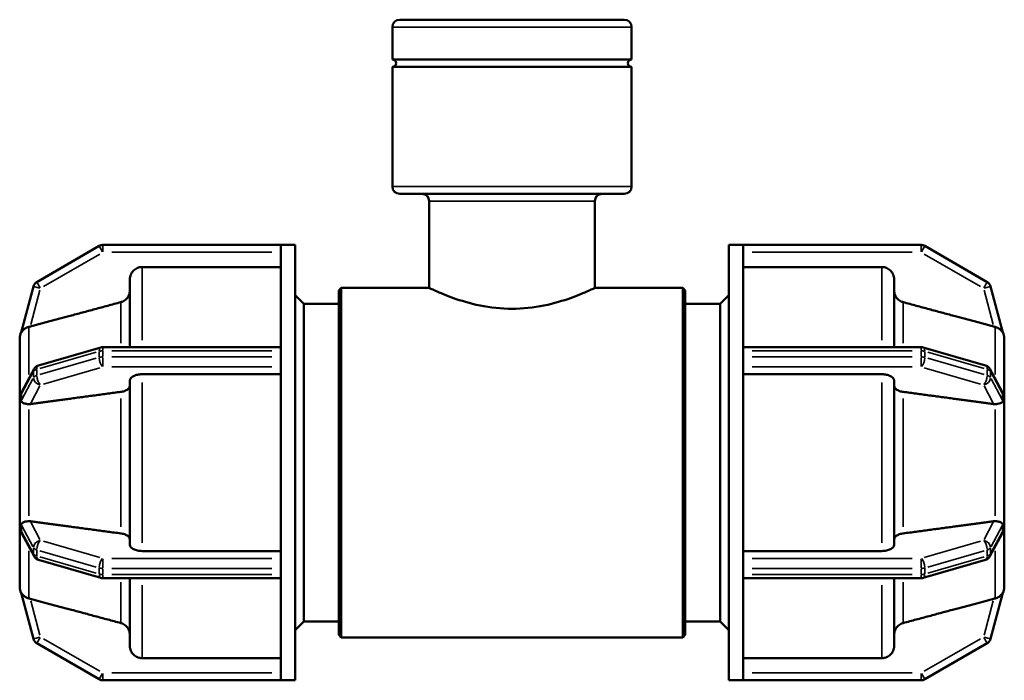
# Model space of a CAD drawing. Header units: millimetres. Extents: x 0 to 902, y -118 to 594.
# Tile 5 of 8: x 304 to 433, y 212 to 298. Entities that reach past the tile are written whole.
import ezdxf

# ---------------------------------------------------------------- set-up
doc = ezdxf.new("R2010")
doc.units = ezdxf.units.MM
doc.layers.add('Visible (ANSI)', color=7, linetype='Continuous', lineweight=50)
doc.layers.add('Visible Narrow (ANSI)', color=7, linetype='Continuous', lineweight=35)

msp = doc.modelspace()

# ---------------------------------------------------------------- linework, layer by layer
at = {"layer": 'Visible (ANSI)'}
for p, q in [((353.816, 298.427), (383.248, 298.427)), ((352.856, 293.21), (352.856, 297.467)), ((384.208, 293.21), (384.208, 297.467)), ((384.208, 293.21), (352.856, 293.21)), ((384.208, 292.245), (352.856, 292.245)), ((352.856, 276.587), (352.856, 292.245)), ((384.208, 276.587), (384.208, 292.245)), ((383.248, 275.627), (353.816, 275.627)), ((357.679, 263.307), (357.679, 274.667)), ((379.385, 263.307), (379.385, 274.667)), ((314.449, 268.799), (306.278, 264.081)), ((338.232, 268.927), (314.929, 268.927)), ((338.232, 268.927), (338.232, 268.922)), ((338.232, 268.927), (340.132, 268.927)), ((338.232, 255.168), (338.232, 268.922)), ((340.132, 211.927), (340.132, 268.927)), ((396.932, 211.927), (396.932, 268.927)), ((396.932, 268.927), (398.832, 268.927)), ((398.832, 268.922), (398.832, 268.927)), ((422.135, 268.927), (398.832, 268.927)), ((398.832, 255.168), (398.832, 268.922)), ((430.786, 264.081), (422.615, 268.799)), ((338.232, 266.038), (320.072, 266.038)), ((416.992, 266.038), (398.832, 266.038)), ((305.83, 263.495), (304.238, 257.485)), ((318.472, 255.56), (318.472, 264.435)), ((345.832, 262.987), (346.152, 263.307)), ((346.152, 263.307), (346.152, 217.547)), ((346.152, 263.307), (357.679, 263.307)), ((379.385, 263.307), (390.912, 263.307)), ((390.912, 217.547), (390.912, 263.307)), ((391.232, 262.987), (390.912, 263.307)), ((418.592, 264.435), (418.592, 255.56)), ((432.825, 257.485), (431.234, 263.495)), ((341.272, 261.227), (340.132, 262.367)), ((345.832, 217.867), (345.832, 262.987)), ((391.232, 262.987), (391.232, 217.867)), ((395.792, 261.227), (396.932, 262.367)), ((341.272, 219.627), (341.272, 261.227)), ((341.272, 261.227), (345.832, 261.227)), ((391.232, 261.227), (395.792, 261.227)), ((395.792, 219.627), (395.792, 261.227)), ((304.032, 256.705), (304.033, 256.711)), ((304.032, 249.801), (304.032, 256.705)), ((304.033, 256.705), (304.032, 256.705)), ((314.663, 255.522), (306.492, 253.164)), ((338.232, 255.56), (314.929, 255.56)), ((398.832, 255.56), (422.135, 255.56)), ((422.401, 255.522), (430.572, 253.164)), ((433.032, 256.705), (433.031, 256.711)), ((433.031, 256.705), (433.032, 256.705)), ((433.032, 256.705), (433.032, 249.801)), ((338.232, 255.168), (338.232, 255.08)), ((338.232, 254.677), (338.232, 255.08)), ((338.232, 254.275), (338.232, 254.677)), ((338.232, 254.275), (338.232, 254.181)), ((338.232, 226.673), (338.232, 254.181)), ((398.832, 255.08), (398.832, 255.168)), ((398.832, 254.677), (398.832, 255.08)), ((398.832, 254.275), (398.832, 254.677)), ((398.832, 254.181), (398.832, 254.275)), ((398.832, 226.673), (398.832, 254.181)), ((305.909, 252.69), (304.373, 249.789)), ((338.232, 251.998), (320.072, 251.998)), ((416.992, 251.998), (398.832, 251.998)), ((431.155, 252.69), (432.691, 249.789)), ((318.472, 229.658), (318.472, 251.197)), ((418.592, 251.197), (418.592, 229.658)), ((304.033, 249.803), (304.032, 249.801)), ((304.032, 249.801), (304.032, 248.566)), ((433.031, 249.803), (433.032, 249.801)), ((433.032, 249.801), (433.032, 248.566)), ((304.032, 248.566), (304.032, 247.332)), ((433.032, 248.566), (433.032, 247.332)), ((304.032, 247.332), (304.033, 247.335)), ((304.033, 247.332), (304.032, 247.332)), ((304.032, 233.522), (304.032, 247.332)), ((433.032, 247.332), (433.031, 247.335)), ((433.031, 247.332), (433.032, 247.332)), ((433.032, 247.332), (433.032, 233.522)), ((304.032, 233.522), (304.033, 233.522)), ((304.033, 233.52), (304.032, 233.522)), ((304.032, 233.522), (304.032, 232.288)), ((433.031, 233.52), (433.032, 233.522)), ((433.032, 233.522), (433.031, 233.522)), ((433.032, 233.522), (433.032, 232.288)), ((304.032, 232.288), (304.032, 231.054)), ((433.032, 232.288), (433.032, 231.054)), ((304.032, 231.054), (304.033, 231.052)), ((304.032, 224.149), (304.032, 231.054)), ((304.373, 231.065), (305.909, 228.164)), ((432.691, 231.065), (431.155, 228.164)), ((433.032, 231.054), (433.031, 231.052)), ((433.032, 231.054), (433.032, 224.149)), ((320.072, 228.856), (338.232, 228.856)), ((398.832, 228.856), (416.992, 228.856)), ((306.492, 227.691), (314.663, 225.332)), ((430.572, 227.691), (422.401, 225.332)), ((338.232, 226.673), (338.232, 226.58)), ((338.232, 226.177), (338.232, 226.58)), ((338.232, 225.775), (338.232, 226.177)), ((338.232, 225.775), (338.232, 225.687)), ((398.832, 226.58), (398.832, 226.673)), ((398.832, 226.177), (398.832, 226.58)), ((398.832, 225.775), (398.832, 226.177)), ((398.832, 225.687), (398.832, 225.775)), ((314.929, 225.295), (338.232, 225.295)), ((318.472, 216.42), (318.472, 225.295)), ((338.232, 211.933), (338.232, 225.687)), ((398.832, 211.933), (398.832, 225.687)), ((422.135, 225.295), (398.832, 225.295)), ((418.592, 225.295), (418.592, 216.42)), ((304.032, 224.149), (304.033, 224.149)), ((304.033, 224.144), (304.032, 224.149)), ((304.238, 223.369), (305.83, 217.359)), ((431.234, 217.359), (432.825, 223.369)), ((433.031, 224.144), (433.032, 224.149)), ((433.032, 224.149), (433.031, 224.149)), ((341.272, 219.627), (340.132, 218.487)), ((341.272, 219.627), (345.832, 219.627)), ((391.232, 219.627), (395.792, 219.627)), ((395.792, 219.627), (396.932, 218.487)), ((306.278, 216.774), (314.449, 212.056)), ((345.832, 217.867), (346.152, 217.547)), ((346.152, 217.547), (390.912, 217.547)), ((391.232, 217.867), (390.912, 217.547)), ((422.615, 212.056), (430.786, 216.774)), ((320.072, 214.817), (338.232, 214.817)), ((398.832, 214.817), (416.992, 214.817)), ((314.929, 211.927), (338.232, 211.927)), ((338.232, 211.933), (338.232, 211.927)), ((338.232, 211.927), (340.132, 211.927)), ((396.932, 211.927), (398.832, 211.927)), ((398.832, 211.927), (398.832, 211.933)), ((398.832, 211.927), (422.135, 211.927))]:
    msp.add_line(p, q, dxfattribs=at)
for centre, radius, start, end in [((353.816, 297.467), 0.96, 90, 180), ((383.248, 297.467), 0.96, 0, 90), ((352.856, 292.727), 0.482, 270, 90), ((384.208, 292.727), 0.482, 90, 270), ((353.816, 276.587), 0.96, 180, 270), ((383.248, 276.587), 0.96, 270, 0), ((356.719, 274.667), 0.96, 0, 90), ((380.345, 274.667), 0.96, 90, 180), ((314.929, 267.967), 0.96, 90, 120), ((422.135, 267.967), 0.96, 60, 90), ((306.758, 263.25), 0.96, 120, 165.16975), ((430.306, 263.25), 0.96, 14.83025, 60), ((305.632, 256.705), 1.6, 150.3395, 180), ((431.432, 256.705), 1.6, 0, 29.6605), ((314.929, 254.6), 0.96, 90, 106.10211), ((422.135, 254.6), 0.96, 73.89789, 90), ((306.758, 252.241), 0.96, 106.10211, 152.09642), ((430.306, 252.241), 0.96, 27.90358, 73.89789), ((306.758, 228.614), 0.96, 207.90358, 253.89789), ((430.306, 228.614), 0.96, 286.10211, 332.09642), ((314.929, 226.255), 0.96, 253.89789, 270), ((422.135, 226.255), 0.96, 270, 286.10211), ((305.632, 224.149), 1.6, 180, 209.6605), ((431.432, 224.149), 1.6, 330.3395, 0), ((306.758, 217.605), 0.96, 194.83025, 240), ((430.306, 217.605), 0.96, 300, 345.16975), ((314.929, 212.887), 0.96, 240, 270), ((422.135, 212.887), 0.96, 270, 300)]:
    msp.add_arc(centre, radius, start, end, dxfattribs=at)
for points, knots in [([(320.072, 266.038), (319.875, 266.038), (319.642, 265.992), (319.278, 265.84), (319.081, 265.708), (318.801, 265.429), (318.669, 265.232), (318.518, 264.866), (318.472, 264.633), (318.472, 264.435)], [0, 0, 0, 0, 0.05920807, 0.05920807, 0.11846299, 0.11846299, 0.17777859, 0.17777859, 0.23715142, 0.23715142, 0.23715142, 0.23715142]), ([(418.592, 264.435), (418.592, 264.633), (418.546, 264.866), (418.394, 265.232), (418.263, 265.429), (417.983, 265.708), (417.786, 265.84), (417.422, 265.992), (417.189, 266.038), (416.992, 266.038)], [-0.23715142, -0.23715142, -0.23715142, -0.23715142, -0.17777859, -0.17777859, -0.11846299, -0.11846299, -0.05920807, -0.05920807, 0, 0, 0, 0]), ([(357.679, 263.307), (357.679, 263.307), (357.961, 263.17), (359.075, 262.673), (359.908, 262.32), (361.81, 261.643), (363.015, 261.271), (365.681, 260.729), (367.143, 260.57), (368.532, 260.57), (369.921, 260.57), (371.383, 260.729), (374.048, 261.271), (375.254, 261.643), (377.156, 262.32), (377.988, 262.673), (379.103, 263.17), (379.385, 263.307), (379.385, 263.307)], [4.9945945, 4.9945945, 4.9945945, 4.9945945, 5.4103635, 5.4103635, 5.8261326, 5.8261326, 6.242796, 6.242796, 6.6594593, 6.6594593, 6.6594593, 7.0761227, 7.0761227, 7.4927861, 7.4927861, 7.9085551, 7.9085551, 8.3243242, 8.3243242, 8.3243242, 8.3243242]), ([(318.472, 262.985), (318.472, 262.787), (318.426, 262.554), (318.274, 262.188), (318.143, 261.991), (317.863, 261.711), (317.666, 261.579), (317.422, 261.478), (317.355, 261.455), (317.286, 261.436)], [0.23717683, 0.23717683, 0.23717683, 0.23717683, 0.29657526, 0.29657526, 0.35591921, 0.35591921, 0.41518553, 0.41518553, 0.43513766, 0.43513766, 0.43513766, 0.43513766]), ([(419.778, 261.436), (419.708, 261.455), (419.642, 261.478), (419.398, 261.579), (419.201, 261.711), (418.921, 261.991), (418.79, 262.188), (418.638, 262.554), (418.592, 262.787), (418.592, 262.985)], [0.51362687, 0.51362687, 0.51362687, 0.51362687, 0.533579, 0.533579, 0.59284532, 0.59284532, 0.65218927, 0.65218927, 0.7115877, 0.7115877, 0.7115877, 0.7115877]), ([(305.218, 258.195), (305.175, 258.185), (305.133, 258.172), (304.93, 258.104), (304.785, 258.028), (304.513, 257.833), (304.409, 257.719), (304.311, 257.593), (304.284, 257.554), (304.254, 257.508), (304.246, 257.496), (304.239, 257.486), (304.238, 257.484), (304.238, 257.485)], [-0.70808273, -0.70808273, -0.70808273, -0.70808273, -0.69455033, -0.69455033, -0.64129841, -0.64129841, -0.57685435, -0.57685435, -0.54362946, -0.54362946, -0.5207293, -0.5207293, -0.50375113, -0.50375113, -0.50375113, -0.50375113]), ([(305.435, 258.252), (305.426, 258.25), (305.418, 258.248), (305.347, 258.229), (305.282, 258.212), (305.218, 258.195)], [0.314842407, 0.314842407, 0.314842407, 0.314842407, 0.317460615, 0.317460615, 0.33678555, 0.33678555, 0.33678555, 0.33678555]), ([(431.846, 258.195), (431.781, 258.212), (431.717, 258.229), (431.655, 258.245), (431.646, 258.248), (431.638, 258.25), (431.629, 258.252)], [0.604604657, 0.604604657, 0.604604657, 0.604604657, 0.623929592, 0.623929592, 0.623929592, 0.6265478, 0.6265478, 0.6265478, 0.6265478]), ([(432.825, 257.485), (432.826, 257.484), (432.824, 257.486), (432.817, 257.497), (432.807, 257.513), (432.748, 257.601), (432.67, 257.708), (432.452, 257.91), (432.329, 257.998), (432.079, 258.124), (431.963, 258.166), (431.846, 258.195)], [-0.20591603, -0.20591603, -0.20591603, -0.20591603, -0.19224879, -0.19224879, -0.1699468, -0.1699468, -0.12034354, -0.12034354, -0.0766886, -0.0766886, -0.04160936, -0.04160936, -0.04160936, -0.04160936]), ([(320.072, 251.998), (319.875, 251.998), (319.642, 251.975), (319.278, 251.9), (319.081, 251.834), (318.801, 251.694), (318.669, 251.595), (318.518, 251.413), (318.472, 251.296), (318.472, 251.197)], [0, 0, 0, 0, 0.05920807, 0.05920807, 0.11846299, 0.11846299, 0.17777859, 0.17777859, 0.23715142, 0.23715142, 0.23715142, 0.23715142]), ([(418.592, 251.197), (418.592, 251.296), (418.546, 251.413), (418.394, 251.595), (418.263, 251.694), (417.983, 251.834), (417.786, 251.9), (417.422, 251.975), (417.189, 251.998), (416.992, 251.998)], [-0.23715142, -0.23715142, -0.23715142, -0.23715142, -0.17777859, -0.17777859, -0.11846299, -0.11846299, -0.05920807, -0.05920807, 0, 0, 0, 0]), ([(318.472, 250.472), (318.472, 250.373), (318.426, 250.257), (318.274, 250.074), (318.143, 249.975), (317.863, 249.835), (317.666, 249.769), (317.422, 249.719), (317.355, 249.707), (317.286, 249.698)], [0.23717683, 0.23717683, 0.23717683, 0.23717683, 0.29657526, 0.29657526, 0.35591921, 0.35591921, 0.41518553, 0.41518553, 0.43513766, 0.43513766, 0.43513766, 0.43513766]), ([(419.778, 249.698), (419.708, 249.707), (419.642, 249.719), (419.398, 249.769), (419.201, 249.835), (418.921, 249.975), (418.79, 250.074), (418.638, 250.257), (418.592, 250.373), (418.592, 250.472)], [0.51362687, 0.51362687, 0.51362687, 0.51362687, 0.533579, 0.533579, 0.59284532, 0.59284532, 0.65218927, 0.65218927, 0.7115877, 0.7115877, 0.7115877, 0.7115877]), ([(304.033, 249.803), (304.033, 249.759), (304.033, 249.715), (304.032, 249.293), (304.032, 248.914), (304.032, 248.566)], [-0.1347837, -0.1347837, -0.1347837, -0.1347837, -0.12056996, -0.12056996, 0, 0, 0, 0]), ([(304.238, 249.359), (304.238, 249.37), (304.239, 249.382), (304.242, 249.427), (304.248, 249.464), (304.282, 249.591), (304.32, 249.689), (304.373, 249.789)], [-0.537555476, -0.537555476, -0.537555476, -0.537555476, -0.527072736, -0.527072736, -0.500213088, -0.500213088, -0.451289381, -0.451289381, -0.451289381, -0.451289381]), ([(304.238, 248.554), (304.241, 248.696), (304.242, 248.833), (304.242, 249.092), (304.241, 249.225), (304.238, 249.359)], [0.472898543, 0.472898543, 0.472898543, 0.472898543, 0.517762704, 0.517762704, 0.562626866, 0.562626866, 0.562626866, 0.562626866]), ([(432.691, 249.789), (432.744, 249.689), (432.783, 249.591), (432.816, 249.464), (432.822, 249.426), (432.825, 249.382), (432.826, 249.37), (432.825, 249.359)], [-0.325083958, -0.325083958, -0.325083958, -0.325083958, -0.275362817, -0.275362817, -0.248298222, -0.248298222, -0.237821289, -0.237821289, -0.237821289, -0.237821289]), ([(432.825, 249.359), (432.823, 249.225), (432.822, 249.092), (432.822, 248.962), (432.822, 248.833), (432.823, 248.696), (432.825, 248.554)], [-0.044864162, -0.044864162, -0.044864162, -0.044864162, 0, 0, 0, 0.044864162, 0.044864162, 0.044864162, 0.044864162]), ([(433.032, 248.566), (433.032, 248.914), (433.032, 249.293), (433.031, 249.715), (433.031, 249.759), (433.031, 249.803)], [0.5177627, 0.5177627, 0.5177627, 0.5177627, 0.63833267, 0.63833267, 0.65254643, 0.65254643, 0.65254643, 0.65254643]), ([(304.032, 248.566), (304.032, 248.218), (304.032, 247.838), (304.033, 247.422), (304.033, 247.378), (304.033, 247.335)], [0, 0, 0, 0, 0.12056996, 0.12056996, 0.13478372, 0.13478372, 0.13478372, 0.13478372]), ([(305.218, 248.095), (305.165, 248.097), (305.113, 248.1), (304.899, 248.122), (304.755, 248.153), (304.463, 248.246), (304.356, 248.308), (304.276, 248.401), (304.255, 248.435), (304.24, 248.503), (304.238, 248.527), (304.238, 248.554)], [-0.63437471, -0.63437471, -0.63437471, -0.63437471, -0.61733228, -0.61733228, -0.56156136, -0.56156136, -0.48239485, -0.48239485, -0.45106869, -0.45106869, -0.43610346, -0.43610346, -0.43610346, -0.43610346]), ([(305.435, 248.106), (305.426, 248.105), (305.418, 248.103), (305.347, 248.095), (305.282, 248.092), (305.218, 248.095)], [0.314842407, 0.314842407, 0.314842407, 0.314842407, 0.317460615, 0.317460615, 0.33678555, 0.33678555, 0.33678555, 0.33678555]), ([(431.846, 248.095), (431.781, 248.092), (431.717, 248.095), (431.655, 248.103), (431.646, 248.103), (431.638, 248.105), (431.629, 248.106)], [0.604604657, 0.604604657, 0.604604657, 0.604604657, 0.623929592, 0.623929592, 0.623929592, 0.6265478, 0.6265478, 0.6265478, 0.6265478]), ([(432.825, 248.554), (432.826, 248.534), (432.825, 248.516), (432.817, 248.468), (432.808, 248.436), (432.743, 248.335), (432.655, 248.276), (432.412, 248.181), (432.285, 248.147), (432.048, 248.109), (431.949, 248.098), (431.846, 248.095)], [-0.23849966, -0.23849966, -0.23849966, -0.23849966, -0.22190365, -0.22190365, -0.19170221, -0.19170221, -0.12579183, -0.12579183, -0.07460857, -0.07460857, -0.04218996, -0.04218996, -0.04218996, -0.04218996]), ([(433.031, 247.335), (433.031, 247.378), (433.031, 247.422), (433.032, 247.838), (433.032, 248.218), (433.032, 248.566)], [0.38297898, 0.38297898, 0.38297898, 0.38297898, 0.39719274, 0.39719274, 0.5177627, 0.5177627, 0.5177627, 0.5177627]), ([(304.033, 233.52), (304.033, 233.476), (304.033, 233.433), (304.032, 233.017), (304.032, 232.636), (304.032, 232.288)], [0.90074168, 0.90074168, 0.90074168, 0.90074168, 0.91495545, 0.91495545, 1.03552541, 1.03552541, 1.03552541, 1.03552541]), ([(433.032, 232.288), (433.032, 232.636), (433.032, 233.017), (433.031, 233.433), (433.031, 233.476), (433.031, 233.52)], [0.5177627, 0.5177627, 0.5177627, 0.5177627, 0.63833267, 0.63833267, 0.65254643, 0.65254643, 0.65254643, 0.65254643]), ([(304.032, 232.288), (304.032, 231.94), (304.032, 231.561), (304.033, 231.14), (304.033, 231.096), (304.033, 231.052)], [0, 0, 0, 0, 0.12056996, 0.12056996, 0.13478372, 0.13478372, 0.13478372, 0.13478372]), ([(304.238, 232.301), (304.238, 232.311), (304.239, 232.322), (304.241, 232.361), (304.247, 232.39), (304.284, 232.475), (304.333, 232.521), (304.482, 232.612), (304.603, 232.661), (304.879, 232.727), (305.005, 232.747), (305.168, 232.758), (305.193, 232.759), (305.218, 232.76)], [-0.56828027, -0.56828027, -0.56828027, -0.56828027, -0.55825338, -0.55825338, -0.52816981, -0.52816981, -0.46487052, -0.46487052, -0.38951672, -0.38951672, -0.3389818, -0.3389818, -0.32997412, -0.32997412, -0.32997412, -0.32997412]), ([(304.238, 231.496), (304.241, 231.63), (304.242, 231.763), (304.242, 232.022), (304.241, 232.159), (304.238, 232.301)], [0.472898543, 0.472898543, 0.472898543, 0.472898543, 0.517762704, 0.517762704, 0.562626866, 0.562626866, 0.562626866, 0.562626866]), ([(305.218, 232.76), (305.282, 232.762), (305.347, 232.759), (305.418, 232.751), (305.426, 232.75), (305.435, 232.749)], [0.287144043, 0.287144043, 0.287144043, 0.287144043, 0.306468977, 0.306468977, 0.309087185, 0.309087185, 0.309087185, 0.309087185]), ([(431.629, 232.749), (431.638, 232.75), (431.646, 232.751), (431.655, 232.752), (431.717, 232.759), (431.781, 232.762), (431.846, 232.76)], [0.621311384, 0.621311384, 0.621311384, 0.621311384, 0.623929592, 0.623929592, 0.623929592, 0.643254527, 0.643254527, 0.643254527, 0.643254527]), ([(431.846, 232.76), (431.899, 232.758), (431.952, 232.755), (432.165, 232.733), (432.31, 232.701), (432.566, 232.62), (432.661, 232.571), (432.755, 232.495), (432.781, 232.465), (432.813, 232.401), (432.821, 232.372), (432.825, 232.328), (432.826, 232.315), (432.825, 232.301)], [-0.45594623, -0.45594623, -0.45594623, -0.45594623, -0.43783989, -0.43783989, -0.37958388, -0.37958388, -0.31449066, -0.31449066, -0.27879549, -0.27879549, -0.24959863, -0.24959863, -0.23726163, -0.23726163, -0.23726163, -0.23726163]), ([(432.825, 232.301), (432.823, 232.159), (432.822, 232.022), (432.822, 231.892), (432.822, 231.763), (432.823, 231.63), (432.825, 231.496)], [0.990661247, 0.990661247, 0.990661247, 0.990661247, 1.035525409, 1.035525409, 1.035525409, 1.08038957, 1.08038957, 1.08038957, 1.08038957]), ([(433.031, 231.052), (433.031, 231.096), (433.031, 231.14), (433.032, 231.561), (433.032, 231.94), (433.032, 232.288)], [0.38297898, 0.38297898, 0.38297898, 0.38297898, 0.39719274, 0.39719274, 0.5177627, 0.5177627, 0.5177627, 0.5177627]), ([(304.373, 231.065), (304.33, 231.146), (304.298, 231.223), (304.257, 231.35), (304.247, 231.397), (304.239, 231.456), (304.238, 231.476), (304.238, 231.496)], [-0.595353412, -0.595353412, -0.595353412, -0.595353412, -0.563966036, -0.563966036, -0.535201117, -0.535201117, -0.518356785, -0.518356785, -0.518356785, -0.518356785]), ([(317.286, 231.157), (317.355, 231.148), (317.422, 231.136), (317.666, 231.086), (317.863, 231.02), (318.143, 230.88), (318.274, 230.781), (318.426, 230.598), (318.472, 230.482), (318.472, 230.383)], [0.51362687, 0.51362687, 0.51362687, 0.51362687, 0.533579, 0.533579, 0.59284532, 0.59284532, 0.65218927, 0.65218927, 0.7115877, 0.7115877, 0.7115877, 0.7115877]), ([(418.592, 230.383), (418.592, 230.482), (418.638, 230.598), (418.79, 230.781), (418.921, 230.88), (419.201, 231.02), (419.398, 231.086), (419.642, 231.136), (419.708, 231.148), (419.778, 231.157)], [0.23717683, 0.23717683, 0.23717683, 0.23717683, 0.29657526, 0.29657526, 0.35591921, 0.35591921, 0.41518553, 0.41518553, 0.43513766, 0.43513766, 0.43513766, 0.43513766]), ([(432.825, 231.496), (432.826, 231.476), (432.824, 231.455), (432.817, 231.395), (432.807, 231.347), (432.764, 231.219), (432.733, 231.144), (432.691, 231.065)], [-0.230543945, -0.230543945, -0.230543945, -0.230543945, -0.213485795, -0.213485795, -0.184921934, -0.184921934, -0.155139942, -0.155139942, -0.155139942, -0.155139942]), ([(318.472, 229.658), (318.472, 229.559), (318.518, 229.442), (318.669, 229.259), (318.801, 229.161), (319.081, 229.021), (319.278, 228.955), (319.642, 228.879), (319.875, 228.856), (320.072, 228.856)], [-0.23715142, -0.23715142, -0.23715142, -0.23715142, -0.17777859, -0.17777859, -0.11846299, -0.11846299, -0.05920807, -0.05920807, 0, 0, 0, 0]), ([(416.992, 228.856), (417.189, 228.856), (417.422, 228.879), (417.786, 228.955), (417.983, 229.021), (418.263, 229.161), (418.394, 229.259), (418.546, 229.442), (418.592, 229.559), (418.592, 229.658)], [0, 0, 0, 0, 0.05920807, 0.05920807, 0.11846299, 0.11846299, 0.17777859, 0.17777859, 0.23715142, 0.23715142, 0.23715142, 0.23715142]), ([(304.238, 223.369), (304.238, 223.37), (304.239, 223.37), (304.242, 223.365), (304.249, 223.355), (304.286, 223.297), (304.334, 223.227), (304.478, 223.062), (304.595, 222.952), (304.861, 222.788), (304.984, 222.731), (305.15, 222.678), (305.184, 222.668), (305.218, 222.659)], [-0.49819052, -0.49819052, -0.49819052, -0.49819052, -0.48876267, -0.48876267, -0.4647477, -0.4647477, -0.41528595, -0.41528595, -0.35530649, -0.35530649, -0.31365471, -0.31365471, -0.30332764, -0.30332764, -0.30332764, -0.30332764]), ([(431.846, 222.659), (431.936, 222.682), (432.021, 222.711), (432.272, 222.819), (432.417, 222.916), (432.635, 223.111), (432.706, 223.198), (432.774, 223.291), (432.794, 223.321), (432.815, 223.355), (432.821, 223.365), (432.825, 223.37), (432.826, 223.37), (432.825, 223.369)], [-0.44054929, -0.44054929, -0.44054929, -0.44054929, -0.4053935, -0.4053935, -0.33063658, -0.33063658, -0.26538288, -0.26538288, -0.23366942, -0.23366942, -0.21375478, -0.21375478, -0.20483689, -0.20483689, -0.20483689, -0.20483689]), ([(305.218, 222.659), (305.282, 222.643), (305.347, 222.626), (305.418, 222.607), (305.426, 222.605), (305.435, 222.603)], [0.287144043, 0.287144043, 0.287144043, 0.287144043, 0.306468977, 0.306468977, 0.309087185, 0.309087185, 0.309087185, 0.309087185]), ([(431.629, 222.603), (431.638, 222.605), (431.646, 222.607), (431.655, 222.609), (431.717, 222.626), (431.781, 222.643), (431.846, 222.659)], [0.621311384, 0.621311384, 0.621311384, 0.621311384, 0.623929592, 0.623929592, 0.623929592, 0.643254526, 0.643254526, 0.643254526, 0.643254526]), ([(317.286, 219.418), (317.355, 219.4), (317.422, 219.377), (317.666, 219.275), (317.863, 219.144), (318.143, 218.864), (318.274, 218.666), (318.426, 218.301), (318.472, 218.068), (318.472, 217.87)], [0.51362687, 0.51362687, 0.51362687, 0.51362687, 0.533579, 0.533579, 0.59284532, 0.59284532, 0.65218927, 0.65218927, 0.7115877, 0.7115877, 0.7115877, 0.7115877]), ([(418.592, 217.87), (418.592, 218.068), (418.638, 218.301), (418.79, 218.666), (418.921, 218.864), (419.201, 219.144), (419.398, 219.275), (419.642, 219.377), (419.708, 219.4), (419.778, 219.418)], [0.23717683, 0.23717683, 0.23717683, 0.23717683, 0.29657526, 0.29657526, 0.35591921, 0.35591921, 0.41518553, 0.41518553, 0.43513766, 0.43513766, 0.43513766, 0.43513766]), ([(318.472, 216.42), (318.472, 216.222), (318.518, 215.989), (318.669, 215.623), (318.801, 215.426), (319.081, 215.146), (319.278, 215.014), (319.642, 214.863), (319.875, 214.817), (320.072, 214.817)], [-0.23715142, -0.23715142, -0.23715142, -0.23715142, -0.17777859, -0.17777859, -0.11846299, -0.11846299, -0.05920807, -0.05920807, 0, 0, 0, 0]), ([(416.992, 214.817), (417.189, 214.817), (417.422, 214.863), (417.786, 215.014), (417.983, 215.146), (418.263, 215.426), (418.394, 215.623), (418.546, 215.989), (418.592, 216.222), (418.592, 216.42)], [0, 0, 0, 0, 0.05920807, 0.05920807, 0.11846299, 0.11846299, 0.17777859, 0.17777859, 0.23715142, 0.23715142, 0.23715142, 0.23715142])]:
    msp.add_open_spline(points, degree=3, knots=knots, dxfattribs=at)
for points, weights in [([(317.286, 261.436), (310.874, 259.714), (305.435, 258.252)], [1, 1.00342742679, 1.00013365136]), ([(431.629, 258.252), (426.189, 259.714), (419.778, 261.436)], [1.00013365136, 1.00342742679, 1]), ([(317.286, 249.698), (310.874, 248.837), (305.435, 248.106)], [1, 1.00342784, 1.0001344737]), ([(431.629, 248.106), (426.189, 248.837), (419.778, 249.698)], [1.0001344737, 1.00342783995, 1]), ([(305.435, 232.749), (310.874, 232.018), (317.286, 231.157)], [1.0001344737, 1.00342784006, 1]), ([(419.778, 231.157), (426.189, 232.018), (431.629, 232.749)], [1, 1.00342784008, 1.00013447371]), ([(305.435, 222.603), (310.874, 221.14), (317.286, 219.418)], [1.00013447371, 1.00342784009, 1]), ([(419.778, 219.418), (426.189, 221.14), (431.629, 222.603)], [1, 1.0034278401, 1.00013447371])]:
    msp.add_rational_spline(points, weights, degree=2, dxfattribs=at)
for points in [[(304.033, 256.711), (304.033, 256.709), (304.033, 256.707), (304.033, 256.705)], [(433.031, 256.705), (433.031, 256.707), (433.031, 256.709), (433.031, 256.711)], [(304.033, 247.335), (304.033, 247.334), (304.033, 247.333), (304.033, 247.332)], [(433.031, 247.332), (433.031, 247.333), (433.031, 247.334), (433.031, 247.335)], [(304.033, 233.522), (304.033, 233.522), (304.033, 233.521), (304.033, 233.52)], [(433.031, 233.52), (433.031, 233.521), (433.031, 233.522), (433.031, 233.522)], [(304.033, 224.149), (304.033, 224.147), (304.033, 224.146), (304.033, 224.144)], [(433.031, 224.144), (433.031, 224.146), (433.031, 224.147), (433.031, 224.149)]]:
    msp.add_open_spline(points, degree=3, dxfattribs=at)
at = {"layer": 'Visible Narrow (ANSI)'}
for p, q in [((384.015, 297.467), (353.049, 297.467)), ((353.049, 276.587), (384.015, 276.587)), ((379.251, 274.667), (357.813, 274.667)), ((314.892, 268.033), (314.451, 268.796)), ((314.929, 268.924), (314.929, 268.043)), ((422.135, 268.043), (422.135, 268.924)), ((422.613, 268.796), (422.172, 268.033)), ((307.166, 263.485), (314.521, 267.731)), ((316.094, 267.967), (337.067, 267.967)), ((399.997, 267.967), (420.97, 267.967)), ((422.543, 267.731), (429.898, 263.485)), ((320.072, 265.95), (320.072, 256.461)), ((416.992, 256.461), (416.992, 265.95)), ((306.685, 263.269), (305.833, 263.495)), ((306.279, 264.078), (306.72, 263.315)), ((430.344, 263.315), (430.785, 264.078)), ((431.231, 263.495), (430.379, 263.269)), ((305.501, 258.502), (306.692, 263)), ((430.372, 263), (431.563, 258.502)), ((317.286, 256.064), (317.286, 261.373)), ((419.778, 261.373), (419.778, 256.064)), ((305.218, 251.958), (305.218, 258.122)), ((431.846, 251.958), (431.846, 258.122)), ((314.929, 255.559), (314.929, 255.123)), ((422.135, 255.123), (422.135, 255.559)), ((306.686, 252.775), (314.041, 254.898)), ((314.449, 254.975), (314.449, 254.251)), ((314.929, 254.315), (314.929, 255.04)), ((314.929, 254.208), (314.929, 253.004)), ((316.094, 255.08), (337.067, 255.08)), ((337.067, 254.275), (316.094, 254.275)), ((399.997, 255.08), (420.97, 255.08)), ((420.97, 254.275), (399.997, 254.275)), ((422.135, 255.04), (422.135, 254.315)), ((422.135, 253.004), (422.135, 254.208)), ((422.615, 254.251), (422.615, 254.975)), ((423.023, 254.898), (430.378, 252.775)), ((314.041, 254.092), (306.686, 251.969)), ((307.166, 250.722), (314.521, 252.845)), ((316.094, 252.963), (337.067, 252.963)), ((399.997, 252.963), (420.97, 252.963)), ((422.543, 252.845), (429.898, 250.722)), ((430.378, 251.969), (423.023, 254.092)), ((304.318, 249.509), (305.75, 252.214)), ((305.83, 252.324), (305.83, 251.599)), ((306.278, 251.892), (306.278, 252.617)), ((430.786, 252.617), (430.786, 251.892)), ((431.234, 251.599), (431.234, 252.324)), ((431.314, 252.214), (432.746, 249.509)), ((305.75, 251.408), (304.318, 248.704)), ((305.501, 248.231), (306.692, 250.479)), ((320.072, 250.915), (320.072, 229.94)), ((416.992, 229.94), (416.992, 250.915)), ((430.372, 250.479), (431.563, 248.231)), ((432.746, 248.704), (431.314, 251.408)), ((317.286, 232.028), (317.286, 248.827)), ((419.778, 248.827), (419.778, 232.028)), ((305.218, 233.483), (305.218, 247.372)), ((431.846, 233.483), (431.846, 247.372)), ((306.692, 230.375), (305.501, 232.624)), ((431.563, 232.624), (430.372, 230.375)), ((304.318, 232.151), (305.75, 229.446)), ((305.75, 228.641), (304.318, 231.345)), ((431.314, 229.446), (432.746, 232.151)), ((432.746, 231.345), (431.314, 228.641)), ((314.521, 228.009), (307.166, 230.132)), ((429.898, 230.132), (422.543, 228.009)), ((305.218, 222.733), (305.218, 228.897)), ((305.83, 229.256), (305.83, 228.531)), ((306.278, 228.238), (306.278, 228.963)), ((306.686, 228.885), (314.041, 226.762)), ((423.023, 226.762), (430.378, 228.885)), ((430.786, 228.963), (430.786, 228.238)), ((431.234, 228.531), (431.234, 229.256)), ((431.846, 222.733), (431.846, 228.897)), ((314.041, 225.957), (306.686, 228.08)), ((314.929, 227.851), (314.929, 226.647)), ((337.067, 227.891), (316.094, 227.891)), ((420.97, 227.891), (399.997, 227.891)), ((422.135, 226.647), (422.135, 227.851)), ((430.378, 228.08), (423.023, 225.957)), ((314.449, 226.604), (314.449, 225.879)), ((314.929, 225.815), (314.929, 226.54)), ((316.094, 226.58), (337.067, 226.58)), ((337.067, 225.775), (316.094, 225.775)), ((399.997, 226.58), (420.97, 226.58)), ((420.97, 225.775), (399.997, 225.775)), ((422.135, 226.54), (422.135, 225.815)), ((422.615, 225.879), (422.615, 226.604)), ((314.929, 225.732), (314.929, 225.296)), ((317.286, 219.481), (317.286, 224.791)), ((419.778, 224.791), (419.778, 219.481)), ((422.135, 225.296), (422.135, 225.732)), ((320.072, 224.394), (320.072, 214.905)), ((416.992, 214.905), (416.992, 224.394)), ((306.692, 217.855), (305.501, 222.353)), ((431.563, 222.353), (430.372, 217.855)), ((305.833, 217.36), (306.685, 217.586)), ((306.72, 217.54), (306.279, 216.776)), ((314.521, 213.123), (307.166, 217.369)), ((429.898, 217.369), (422.543, 213.123)), ((430.785, 216.776), (430.344, 217.54)), ((430.379, 217.586), (431.231, 217.36)), ((337.067, 212.887), (316.094, 212.887)), ((420.97, 212.887), (399.997, 212.887)), ((314.451, 212.059), (314.892, 212.822)), ((314.929, 212.812), (314.929, 211.93)), ((422.135, 211.93), (422.135, 212.812)), ((422.172, 212.822), (422.613, 212.059))]:
    msp.add_line(p, q, dxfattribs=at)
for centre, major_axis, ratio, start_param, end_param in [((314.929, 254.6), (-0.266, 0.922), 0.4330127, 0.0491397, 0.933654), ((422.135, 254.6), (0.266, 0.922), 0.4330127, 5.3495313, 6.2340456), ((314.929, 253.795), (0.266, -0.922), 0.4330127, 4.2029262, 5.6166429), ((314.929, 254.6), (0.96, 0), 0.5, 1.5969763, 2.0682152), ((314.929, 253.795), (-0.96, 0), 0.5, 4.7385689, 5.2098078), ((422.135, 254.6), (0.96, 0), 0.5, 1.0733775, 1.5446164), ((422.135, 253.795), (-0.96, 0), 0.5, 4.2149701, 4.686209), ((422.135, 253.795), (0.266, 0.922), 0.4330127, 3.8081351, 5.2218518), ((306.758, 252.241), (-0.266, 0.922), 0.4330127, 0.0491397, 0.933654), ((430.306, 252.241), (0.266, 0.922), 0.4330127, 5.3495313, 6.2340456), ((306.758, 252.241), (-0.848, 0.449), 0.8371767, 0.0208646, 0.396428), ((306.758, 252.241), (-0.96, 0), 0.5, 5.2754058, 5.9849305), ((306.758, 251.436), (-0.96, 0), 0.5, 5.2754058, 5.9849305), ((306.758, 251.436), (-0.266, 0.922), 0.4330127, 1.0613335, 2.4750502), ((430.306, 251.436), (-0.266, -0.922), 0.4330127, 0.6665424, 2.0802591), ((430.306, 252.241), (0.96, 0), 0.5, 0.2982548, 1.0077795), ((430.306, 251.436), (0.96, 0), 0.5, 0.2982548, 1.0077795), ((430.306, 252.241), (0.848, 0.449), 0.8371767, 5.8867573, 6.2623207), ((306.758, 251.436), (0.848, -0.449), 0.8371767, 3.6374251, 5.0511418), ((430.306, 251.436), (0.848, 0.449), 0.8371767, 4.3736362, 5.7873529), ((306.758, 229.419), (-0.848, -0.449), 0.8371767, 4.3736362, 5.7873529), ((306.758, 229.419), (0.266, 0.922), 0.4330127, 0.6665424, 2.0802591), ((430.306, 229.419), (0.266, -0.922), 0.4330127, 1.0613335, 2.4750502), ((430.306, 229.419), (-0.848, 0.449), 0.8371767, 3.6374251, 5.0511418), ((306.758, 228.614), (-0.848, -0.449), 0.8371767, 5.8867573, 6.2623207), ((306.758, 229.419), (-0.96, 0), 0.5, 0.2982548, 1.0077795), ((306.758, 228.614), (-0.96, 0), 0.5, 0.2982548, 1.0077795), ((430.306, 229.419), (0.96, 0), 0.5, 5.2754058, 5.9849305), ((430.306, 228.614), (0.96, 0), 0.5, 5.2754058, 5.9849305), ((430.306, 228.614), (0.848, -0.449), 0.8371767, 0.0208646, 0.396428), ((306.758, 228.614), (-0.266, -0.922), 0.4330127, 5.3495313, 6.2340456), ((314.929, 227.06), (-0.266, -0.922), 0.4330127, 3.8081351, 5.2218518), ((422.135, 227.06), (-0.266, 0.922), 0.4330127, 4.2029262, 5.6166429), ((430.306, 228.614), (0.266, -0.922), 0.4330127, 0.0491397, 0.933654), ((314.929, 226.255), (-0.266, -0.922), 0.4330127, 5.3495313, 6.2340456), ((314.929, 227.06), (0.96, 0), 0.5, 4.2149701, 4.686209), ((314.929, 226.255), (-0.96, 0), 0.5, 1.0733775, 1.5446164), ((422.135, 227.06), (0.96, 0), 0.5, 4.7385689, 5.2098078), ((422.135, 226.255), (-0.96, 0), 0.5, 1.5969763, 2.0682152), ((422.135, 226.255), (0.266, -0.922), 0.4330127, 0.0491397, 0.933654)]:
    msp.add_ellipse(centre, major_axis=major_axis, ratio=ratio, start_param=start_param, end_param=end_param, dxfattribs=at)

doc.saveas('drawing.dxf')
